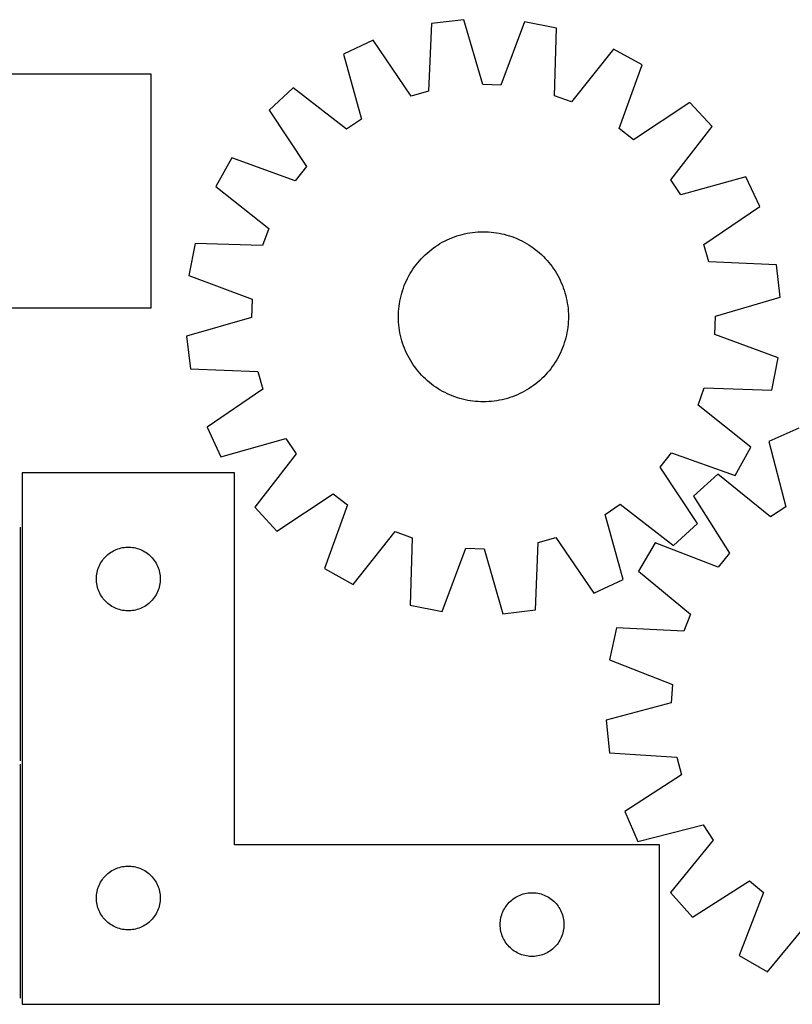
# Model space of a CAD drawing. Header units: millimetres. Extents: x 7 to 1493, y 7 to 473.
# Tile 4 of 5: x 800 to 1164, y 7 to 470. Entities that reach past the tile are written whole.
import ezdxf

# ---------------------------------------------------------------- set-up
doc = ezdxf.new("R2010")
doc.units = ezdxf.units.MM
doc.layers.add('COMMON', color=5, linetype='CONTINUOUS', true_color=0x0000ff)
doc.layers.add('CUT', color=7, linetype='CONTINUOUS', true_color=0x000000)

msp = doc.modelspace()

# ---------------------------------------------------------------- linework, layer by layer
at = {"layer": 'COMMON'}
for p, q in [((800.532621, 121.085729), (800.532621, 231.085729)), ((800.532621, 9.585728), (800.532621, 119.585728))]:
    msp.add_line(p, q, dxfattribs=at)
at = {"layer": 'CUT'}
for p, q in [((993.931455, 467.81429), (992.593922, 436.078099)), ((1009.205979, 469.663465), (993.931455, 467.81429)), ((1018.078019, 439.163274), (1009.205979, 469.663465)), ((1037.725711, 468.619086), (1026.64662, 438.849496)), ((1052.824073, 465.657669), (1037.725711, 468.619086)), ((1051.836807, 433.908653), (1052.824073, 465.657669)), ((966.484847, 459.994471), (952.529338, 453.515713)), ((984.347736, 433.728677), (966.484847, 459.994471)), ((1079.625219, 455.851324), (1059.889068, 430.962389)), ((1093.069487, 448.369198), (1079.625219, 455.851324)), ((952.529338, 453.515713), (961.064291, 422.919482)), ((1082.319556, 418.479171), (1093.069487, 448.369198)), ((862.05441, 444.085731), (682.05441, 444.085731)), ((862.05441, 334.085731), (862.05441, 444.085731)), ((928.84252, 437.597156), (917.572088, 427.123001)), ((953.947713, 418.136837), (928.84252, 437.597156)), ((992.593922, 436.078099), (984.347736, 433.728677)), ((1026.64662, 438.849496), (1018.078019, 439.163274)), ((1059.889068, 430.962389), (1051.836807, 433.908653)), ((1115.528564, 430.7608), (1089.067265, 413.188822)), ((1126.002719, 419.490368), (1115.528564, 430.7608)), ((917.572088, 427.123001), (935.144066, 400.661702)), ((961.064291, 422.919482), (953.947713, 418.136837)), ((1089.067265, 413.188822), (1082.319556, 418.479171)), ((1106.5424, 394.385175), (1126.002719, 419.490368)), ((899.96369, 404.663924), (892.481564, 391.219656)), ((929.853717, 393.913993), (899.96369, 404.663924)), ((935.144066, 400.661702), (929.853717, 393.913993)), ((1111.325045, 387.268597), (1106.5424, 394.385175)), ((1141.921276, 395.80355), (1111.325045, 387.268597)), ((1148.400034, 381.848041), (1141.921276, 395.80355)), ((892.481564, 391.219656), (917.370499, 371.483505)), ((1122.13424, 363.985152), (1148.400034, 381.848041)), ((917.370499, 371.483505), (914.424235, 363.431244)), ((1000.114627, 365.55537), (1001.241597, 366.111198)), ((1001.241597, 366.111198), (1002.38547, 366.631354)), ((1002.38547, 366.631354), (1003.545117, 367.115322)), ((1003.545117, 367.115322), (1004.719394, 367.562627)), ((1004.719394, 367.562627), (1005.907141, 367.972825)), ((1005.907141, 367.972825), (1007.107187, 368.345514)), ((1007.107187, 368.345514), (1008.318348, 368.680324)), ((1008.318348, 368.680324), (1009.539427, 368.976925)), ((1009.539427, 368.976925), (1010.76922, 369.235025)), ((1010.76922, 369.235025), (1012.006513, 369.454369)), ((1012.006513, 369.454369), (1013.250086, 369.63474)), ((1013.250086, 369.63474), (1014.498711, 369.775961)), ((1014.498711, 369.775961), (1015.751155, 369.877892)), ((1015.751155, 369.877892), (1017.006183, 369.940432)), ((1017.006183, 369.940432), (1018.262556, 369.96352)), ((1018.262556, 369.96352), (1019.519035, 369.947133)), ((1019.519035, 369.947133), (1020.774379, 369.891288)), ((1020.774379, 369.891288), (1022.027349, 369.796038)), ((1022.027349, 369.796038), (1023.276709, 369.661479)), ((1023.276709, 369.661479), (1024.521226, 369.487742)), ((1024.521226, 369.487742), (1025.759672, 369.275001)), ((1025.759672, 369.275001), (1026.990824, 369.023463)), ((1026.990824, 369.023463), (1028.213468, 368.733379)), ((1028.213468, 368.733379), (1029.426396, 368.405033)), ((1029.426396, 368.405033), (1030.628413, 368.03875)), ((1030.628413, 368.03875), (1031.818331, 367.634892)), ((1031.818331, 367.634892), (1032.994977, 367.193857)), ((1032.994977, 367.193857), (1034.157189, 366.71608)), ((1034.157189, 366.71608), (1035.30382, 366.202033)), ((1035.30382, 366.202033), (1036.433738, 365.652224)), ((882.675219, 364.41851), (879.713802, 349.320148)), ((914.424235, 363.431244), (882.675219, 364.41851)), ((992.790167, 360.716089), (993.768745, 361.504372)), ((993.768745, 361.504372), (994.771602, 362.261529)), ((994.771602, 362.261529), (995.797746, 362.986811)), ((995.797746, 362.986811), (996.846166, 363.679503)), ((996.846166, 363.679503), (997.915827, 364.338922)), ((997.915827, 364.338922), (999.005672, 364.964417)), ((999.005672, 364.964417), (1000.114627, 365.55537)), ((1036.433738, 365.652224), (1037.545829, 365.067193)), ((1037.545829, 365.067193), (1038.638995, 364.44752)), ((1038.638995, 364.44752), (1039.712157, 363.793816)), ((1039.712157, 363.793816), (1040.764257, 363.106725)), ((1040.764257, 363.106725), (1041.794255, 362.386926)), ((1041.794255, 362.386926), (1042.801135, 361.635129)), ((1042.801135, 361.635129), (1043.783905, 360.852076)), ((1124.483662, 355.738966), (1122.13424, 363.985152)), ((988.294348, 356.336029), (989.137564, 357.267691)), ((989.137564, 357.267691), (990.009628, 358.172407)), ((990.009628, 358.172407), (990.90968, 359.049284)), ((990.90968, 359.049284), (991.836831, 359.897457)), ((991.836831, 359.897457), (992.790167, 360.716089)), ((1043.783905, 360.852076), (1044.741592, 360.03854)), ((1044.741592, 360.03854), (1045.673254, 359.195324)), ((1045.673254, 359.195324), (1046.57797, 358.32326)), ((1046.57797, 358.32326), (1047.454847, 357.423208)), ((1047.454847, 357.423208), (1048.30302, 356.496057)), ((984.539072, 351.306594), (985.226163, 352.358694)), ((985.226163, 352.358694), (985.945962, 353.388692)), ((985.945962, 353.388692), (986.697759, 354.395572)), ((986.697759, 354.395572), (987.480812, 355.378342)), ((987.480812, 355.378342), (988.294348, 356.336029)), ((1048.30302, 356.496057), (1049.121652, 355.542721)), ((1049.121652, 355.542721), (1049.909935, 354.564143)), ((1049.909935, 354.564143), (1050.667092, 353.561286)), ((1050.667092, 353.561286), (1051.392374, 352.535142)), ((1051.392374, 352.535142), (1052.085066, 351.486722)), ((1156.219853, 354.401433), (1124.483662, 355.738966)), ((1158.069028, 339.126909), (1156.219853, 354.401433)), ((879.713802, 349.320148), (909.483392, 338.241057)), ((982.130855, 346.898257), (982.680665, 348.028175)), ((982.680665, 348.028175), (983.265695, 349.140266)), ((983.265695, 349.140266), (983.885368, 350.233432)), ((983.885368, 350.233432), (984.539072, 351.306594)), ((1052.085066, 351.486722), (1052.744485, 350.417061)), ((1052.744485, 350.417061), (1053.36998, 349.327216)), ((1053.36998, 349.327216), (1053.960933, 348.218261)), ((1053.960933, 348.218261), (1054.516761, 347.091291)), ((980.294138, 342.22285), (980.697996, 343.412768)), ((980.697996, 343.412768), (981.139031, 344.589414)), ((981.139031, 344.589414), (981.616808, 345.751626)), ((981.616808, 345.751626), (982.130855, 346.898257)), ((1054.516761, 347.091291), (1055.036917, 345.947418)), ((1055.036917, 345.947418), (1055.520885, 344.787771)), ((1055.520885, 344.787771), (1055.96819, 343.613494)), ((1055.96819, 343.613494), (1056.378388, 342.425747)), ((909.483392, 338.241057), (909.169614, 329.672456)), ((979.057887, 337.354109), (979.309425, 338.585261)), ((979.309425, 338.585261), (979.599509, 339.807905)), ((979.599509, 339.807905), (979.927855, 341.020833)), ((979.927855, 341.020833), (980.294138, 342.22285)), ((1056.378388, 342.425747), (1056.751077, 341.225701)), ((1056.751077, 341.225701), (1057.085887, 340.01454)), ((1057.085887, 340.01454), (1057.382488, 338.793461)), ((1057.382488, 338.793461), (1057.640588, 337.563668)), ((1127.568837, 330.254869), (1158.069028, 339.126909)), ((682.05441, 334.085731), (862.05441, 334.085731)), ((978.441601, 332.368816), (978.53685, 333.621786)), ((978.53685, 333.621786), (978.671409, 334.871146)), ((978.671409, 334.871146), (978.845146, 336.115663)), ((978.845146, 336.115663), (979.057887, 337.354109)), ((1057.640588, 337.563668), (1057.859932, 336.326375)), ((1057.859932, 336.326375), (1058.040303, 335.082802)), ((1058.040303, 335.082802), (1058.181524, 333.834177)), ((1058.181524, 333.834177), (1058.283455, 332.581733)), ((909.169614, 329.672456), (878.669423, 320.800416)), ((978.369368, 329.856993), (978.385755, 331.113472)), ((978.392456, 328.60062), (978.369368, 329.856993)), ((978.385755, 331.113472), (978.441601, 332.368816)), ((1058.283455, 332.581733), (1058.345995, 331.326705)), ((1058.352696, 328.813853), (1058.296851, 327.558509)), ((1058.345995, 331.326705), (1058.369083, 330.070332)), ((1058.369083, 330.070332), (1058.352696, 328.813853)), ((1127.255059, 321.686269), (1127.568837, 330.254869)), ((978.454996, 327.345592), (978.392456, 328.60062)), ((978.556927, 326.093148), (978.454996, 327.345592)), ((978.698148, 324.844523), (978.556927, 326.093148)), ((978.878519, 323.60095), (978.698148, 324.844523)), ((1058.067042, 325.056179), (1057.893305, 323.811662)), ((1058.201601, 326.305539), (1058.067042, 325.056179)), ((1058.296851, 327.558509), (1058.201601, 326.305539)), ((878.669423, 320.800416), (880.518599, 305.525892)), ((979.097863, 322.363657), (978.878519, 323.60095)), ((979.355963, 321.133864), (979.097863, 322.363657)), ((979.652564, 319.912785), (979.355963, 321.133864)), ((979.987374, 318.701624), (979.652564, 319.912785)), ((1057.138942, 320.11942), (1056.810596, 318.906492)), ((1057.429026, 321.342064), (1057.138942, 320.11942)), ((1057.680564, 322.573216), (1057.429026, 321.342064)), ((1057.893305, 323.811662), (1057.680564, 322.573216)), ((1157.024649, 310.607177), (1127.255059, 321.686269)), ((980.360063, 317.501578), (979.987374, 318.701624)), ((980.770261, 316.313831), (980.360063, 317.501578)), ((981.217566, 315.139554), (980.770261, 316.313831)), ((981.701534, 313.979907), (981.217566, 315.139554)), ((1055.59942, 315.337911), (1055.121643, 314.175699)), ((1056.040455, 316.514557), (1055.59942, 315.337911)), ((1056.444313, 317.704475), (1056.040455, 316.514557)), ((1056.810596, 318.906492), (1056.444313, 317.704475)), ((982.22169, 312.836034), (981.701534, 313.979907)), ((982.777518, 311.709064), (982.22169, 312.836034)), ((983.368471, 310.600109), (982.777518, 311.709064)), ((983.993966, 309.510264), (983.368471, 310.600109)), ((1053.472756, 310.787059), (1052.853083, 309.693893)), ((1054.057787, 311.89915), (1053.472756, 310.787059)), ((1054.607596, 313.029068), (1054.057787, 311.89915)), ((1055.121643, 314.175699), (1054.607596, 313.029068)), ((1154.063232, 295.508815), (1157.024649, 310.607177)), ((984.653385, 308.440603), (983.993966, 309.510264)), ((985.346077, 307.392183), (984.653385, 308.440603)), ((986.071359, 306.366039), (985.346077, 307.392183)), ((986.828516, 305.363182), (986.071359, 306.366039)), ((1050.792489, 306.538633), (1050.040692, 305.531753)), ((1051.512288, 307.568631), (1050.792489, 306.538633)), ((1052.199379, 308.620731), (1051.512288, 307.568631)), ((1052.853083, 309.693893), (1052.199379, 308.620731)), ((880.518599, 305.525892), (912.254789, 304.188359)), ((912.254789, 304.188359), (914.604211, 295.942173)), ((987.616799, 304.384604), (986.828516, 305.363182)), ((988.435431, 303.431268), (987.616799, 304.384604)), ((989.283604, 302.504117), (988.435431, 303.431268)), ((990.160481, 301.604065), (989.283604, 302.504117)), ((991.065197, 300.732001), (990.160481, 301.604065)), ((1046.728823, 301.754918), (1045.828771, 300.878041)), ((1047.600887, 302.659634), (1046.728823, 301.754918)), ((1048.444103, 303.591296), (1047.600887, 302.659634)), ((1049.257639, 304.548984), (1048.444103, 303.591296)), ((1050.040692, 305.531753), (1049.257639, 304.548984)), ((991.996859, 299.888785), (991.065197, 300.732001)), ((992.954547, 299.075249), (991.996859, 299.888785)), ((993.937316, 298.292196), (992.954547, 299.075249)), ((994.944196, 297.540399), (993.937316, 298.292196)), ((995.974194, 296.8206), (994.944196, 297.540399)), ((997.026294, 296.133509), (995.974194, 296.8206)), ((1040.940705, 296.940514), (1039.892285, 296.247822)), ((1041.966849, 297.665796), (1040.940705, 296.940514)), ((1042.969706, 298.422953), (1041.966849, 297.665796)), ((1043.948284, 299.211236), (1042.969706, 298.422953)), ((1044.90162, 300.029868), (1043.948284, 299.211236)), ((1045.828771, 300.878041), (1044.90162, 300.029868)), ((1119.367952, 288.44382), (1122.314216, 296.496081)), ((1122.314216, 296.496081), (1154.063232, 295.508815)), ((914.604211, 295.942173), (888.338417, 278.079284)), ((998.099456, 295.479805), (997.026294, 296.133509)), ((999.192622, 294.860132), (998.099456, 295.479805)), ((1000.304713, 294.275102), (999.192622, 294.860132)), ((1001.434631, 293.725292), (1000.304713, 294.275102)), ((1002.581262, 293.211245), (1001.434631, 293.725292)), ((1003.743474, 292.733468), (1002.581262, 293.211245)), ((1004.92012, 292.292433), (1003.743474, 292.733468)), ((1006.110038, 291.888575), (1004.92012, 292.292433)), ((1007.312055, 291.522292), (1006.110038, 291.888575)), ((1030.83131, 291.9545), (1029.631264, 291.581811)), ((1032.019057, 292.364698), (1030.83131, 291.9545)), ((1033.193334, 292.812003), (1032.019057, 292.364698)), ((1034.352981, 293.295971), (1033.193334, 292.812003)), ((1035.496854, 293.816127), (1034.352981, 293.295971)), ((1036.623824, 294.371955), (1035.496854, 293.816127)), ((1037.732779, 294.962908), (1036.623824, 294.371955)), ((1038.822624, 295.588403), (1037.732779, 294.962908)), ((1039.892285, 296.247822), (1038.822624, 295.588403)), ((1008.524983, 291.193946), (1007.312055, 291.522292)), ((1009.747627, 290.903862), (1008.524983, 291.193946)), ((1010.978779, 290.652324), (1009.747627, 290.903862)), ((1012.217225, 290.439583), (1010.978779, 290.652324)), ((1013.461742, 290.265846), (1012.217225, 290.439583)), ((1014.711102, 290.131287), (1013.461742, 290.265846)), ((1015.964072, 290.036038), (1014.711102, 290.131287)), ((1017.219416, 289.980192), (1015.964072, 290.036038)), ((1018.475895, 289.963805), (1017.219416, 289.980192)), ((1019.732268, 289.986893), (1018.475895, 289.963805)), ((1020.987296, 290.049433), (1019.732268, 289.986893)), ((1022.23974, 290.151364), (1020.987296, 290.049433)), ((1023.488365, 290.292585), (1022.23974, 290.151364)), ((1024.731938, 290.472956), (1023.488365, 290.292585)), ((1025.969231, 290.6923), (1024.731938, 290.472956)), ((1027.199024, 290.9504), (1025.969231, 290.6923)), ((1028.420103, 291.247001), (1027.199024, 290.9504)), ((1029.631264, 291.581811), (1028.420103, 291.247001)), ((1144.256887, 268.707669), (1119.367952, 288.44382)), ((888.338417, 278.079284), (894.817175, 264.123775)), ((1166.832017, 277.499543), (1152.743126, 271.316202)), ((894.817175, 264.123775), (925.413406, 272.658728)), ((925.413406, 272.658728), (930.196051, 265.54215)), ((1136.774761, 255.263401), (1144.256887, 268.707669)), ((1152.743126, 271.316202), (1160.63166, 240.546967)), ((930.196051, 265.54215), (910.735732, 240.436957)), ((1101.594385, 259.265623), (1106.884734, 266.013332)), ((1106.884734, 266.013332), (1136.774761, 255.263401)), ((901.282621, 256.626006), (801.282621, 256.626006)), ((801.282621, 256.626006), (801.282621, 6.626006)), ((901.282621, 81.626006), (901.282621, 256.626006)), ((1119.166363, 232.804324), (1101.594385, 259.265623)), ((1128.726231, 255.900152), (1117.237657, 245.665739)), ((1153.415913, 235.915298), (1128.726231, 255.900152)), ((921.209887, 229.166525), (947.671186, 246.738503)), ((947.671186, 246.738503), (954.418895, 241.448154)), ((1117.237657, 245.665739), (1134.248315, 218.840149)), ((954.418895, 241.448154), (943.668964, 211.558127)), ((1075.67416, 237.007843), (1082.790738, 241.790488)), ((1082.790738, 241.790488), (1107.895931, 222.330169)), ((910.735732, 240.436957), (921.209887, 229.166525)), ((1084.209113, 206.411612), (1075.67416, 237.007843)), ((1160.63166, 240.546967), (1153.415913, 235.915298)), ((1107.895931, 222.330169), (1119.166363, 232.804324)), ((957.113232, 204.076001), (976.849383, 228.964936)), ((976.849383, 228.964936), (984.901644, 226.018672)), ((984.901644, 226.018672), (983.914378, 194.269656)), ((1042.806996, 192.113036), (1044.144529, 223.849226)), ((1044.144529, 223.849226), (1052.390715, 226.198648)), ((1052.390715, 226.198648), (1070.253604, 199.932854)), ((1099.160054, 223.582576), (1091.396379, 210.298906)), ((1128.816996, 212.205381), (1099.160054, 223.582576)), ((840.540339, 217.095169), (841.093521, 217.634287)), ((841.093521, 217.634287), (841.673724, 218.144213)), ((841.673724, 218.144213), (842.279407, 218.623595)), ((842.279407, 218.623595), (842.908966, 219.071161)), ((842.908966, 219.071161), (843.560729, 219.485726)), ((843.560729, 219.485726), (844.23297, 219.866188)), ((844.23297, 219.866188), (844.923906, 220.21154)), ((844.923906, 220.21154), (845.631703, 220.520866)), ((845.631703, 220.520866), (846.354486, 220.793345)), ((846.354486, 220.793345), (847.090337, 221.028254)), ((847.090337, 221.028254), (847.837305, 221.224972)), ((847.837305, 221.224972), (848.59341, 221.382975)), ((848.59341, 221.382975), (849.356646, 221.501846)), ((849.356646, 221.501846), (850.12499, 221.581269)), ((850.12499, 221.581269), (850.896403, 221.621033)), ((850.896403, 221.621033), (851.66884, 221.621033)), ((851.66884, 221.621033), (852.440253, 221.581269)), ((852.440253, 221.581269), (853.208597, 221.501846)), ((853.208597, 221.501846), (853.971833, 221.382975)), ((853.971833, 221.382975), (854.727938, 221.224972)), ((854.727938, 221.224972), (855.474906, 221.028254)), ((855.474906, 221.028254), (856.210757, 220.793345)), ((856.210757, 220.793345), (856.93354, 220.520866)), ((856.93354, 220.520866), (857.641337, 220.21154)), ((857.641337, 220.21154), (858.332273, 219.866188)), ((858.332273, 219.866188), (859.004514, 219.485726)), ((859.004514, 219.485726), (859.656277, 219.071161)), ((859.656277, 219.071161), (860.285836, 218.623595)), ((860.285836, 218.623595), (860.891519, 218.144213)), ((860.891519, 218.144213), (861.471722, 217.634287)), ((861.471722, 217.634287), (862.024904, 217.095169)), ((999.01274, 191.308239), (1010.091832, 221.077829)), ((1010.091832, 221.077829), (1018.660432, 220.764051)), ((1018.660432, 220.764051), (1027.532472, 190.26386)), ((1134.248315, 218.840149), (1128.816996, 212.205381)), ((837.537868, 212.632815), (837.865315, 213.332413)), ((837.865315, 213.332413), (838.228343, 214.014227)), ((838.228343, 214.014227), (838.625988, 214.676449)), ((838.625988, 214.676449), (839.057196, 215.317323)), ((839.057196, 215.317323), (839.520824, 215.935148)), ((839.520824, 215.935148), (840.015643, 216.528288)), ((840.015643, 216.528288), (840.540339, 217.095169)), ((862.024904, 217.095169), (862.5496, 216.528288)), ((862.5496, 216.528288), (863.044419, 215.935148)), ((863.044419, 215.935148), (863.508047, 215.317323)), ((863.508047, 215.317323), (863.939255, 214.676449)), ((863.939255, 214.676449), (864.3369, 214.014227)), ((864.3369, 214.014227), (864.699928, 213.332413)), ((864.699928, 213.332413), (865.027375, 212.632815)), ((836.362123, 208.168321), (836.461303, 208.934365)), ((836.461303, 208.934365), (836.599786, 209.694287)), ((836.599786, 209.694287), (836.777206, 210.446073)), ((836.777206, 210.446073), (836.993091, 211.187729)), ((836.993091, 211.187729), (837.246869, 211.917288)), ((837.246869, 211.917288), (837.537868, 212.632815)), ((865.027375, 212.632815), (865.318374, 211.917288)), ((865.318374, 211.917288), (865.572152, 211.187729)), ((865.572152, 211.187729), (865.788037, 210.446073)), ((865.788037, 210.446073), (865.965457, 209.694287)), ((865.965457, 209.694287), (866.10394, 208.934365)), ((866.10394, 208.934365), (866.20312, 208.168321)), ((943.668964, 211.558127), (957.113232, 204.076001)), ((1091.396379, 210.298906), (1115.864039, 190.042836)), ((836.282621, 206.626006), (836.30251, 207.398188)), ((836.30251, 205.853825), (836.282621, 206.626006)), ((836.30251, 207.398188), (836.362123, 208.168321)), ((836.362123, 205.083691), (836.30251, 205.853825)), ((836.461303, 204.317648), (836.362123, 205.083691)), ((836.599786, 203.557725), (836.461303, 204.317648)), ((866.10394, 204.317648), (865.965457, 203.557725)), ((866.20312, 205.083691), (866.10394, 204.317648)), ((866.20312, 208.168321), (866.262733, 207.398188)), ((866.262733, 205.853825), (866.20312, 205.083691)), ((866.262733, 207.398188), (866.282621, 206.626006)), ((866.282621, 206.626006), (866.262733, 205.853825)), ((1070.253604, 199.932854), (1084.209113, 206.411612)), ((836.777206, 202.805939), (836.599786, 203.557725)), ((836.993091, 202.064284), (836.777206, 202.805939)), ((837.246869, 201.334725), (836.993091, 202.064284)), ((837.537868, 200.619198), (837.246869, 201.334725)), ((837.865315, 199.919599), (837.537868, 200.619198)), ((838.228343, 199.237785), (837.865315, 199.919599)), ((838.625988, 198.575563), (838.228343, 199.237785)), ((864.3369, 199.237785), (863.939255, 198.575563)), ((864.699928, 199.919599), (864.3369, 199.237785)), ((865.027375, 200.619198), (864.699928, 199.919599)), ((865.318374, 201.334725), (865.027375, 200.619198)), ((865.572152, 202.064284), (865.318374, 201.334725)), ((865.788037, 202.805939), (865.572152, 202.064284)), ((865.965457, 203.557725), (865.788037, 202.805939)), ((839.057196, 197.93469), (838.625988, 198.575563)), ((839.520824, 197.316864), (839.057196, 197.93469)), ((840.015643, 196.723724), (839.520824, 197.316864)), ((840.540339, 196.156844), (840.015643, 196.723724)), ((841.093521, 195.617726), (840.540339, 196.156844)), ((841.673724, 195.1078), (841.093521, 195.617726)), ((842.279407, 194.628418), (841.673724, 195.1078)), ((842.908966, 194.180851), (842.279407, 194.628418)), ((860.285836, 194.628418), (859.656277, 194.180851)), ((860.891519, 195.1078), (860.285836, 194.628418)), ((861.471722, 195.617726), (860.891519, 195.1078)), ((862.024904, 196.156844), (861.471722, 195.617726)), ((862.5496, 196.723724), (862.024904, 196.156844)), ((863.044419, 197.316864), (862.5496, 196.723724)), ((863.508047, 197.93469), (863.044419, 197.316864)), ((863.939255, 198.575563), (863.508047, 197.93469)), ((843.560729, 193.766287), (842.908966, 194.180851)), ((844.23297, 193.385824), (843.560729, 193.766287)), ((844.923906, 193.040472), (844.23297, 193.385824)), ((845.631703, 192.731147), (844.923906, 193.040472)), ((846.354486, 192.458668), (845.631703, 192.731147)), ((847.090337, 192.223758), (846.354486, 192.458668)), ((847.837305, 192.027041), (847.090337, 192.223758)), ((848.59341, 191.869037), (847.837305, 192.027041)), ((849.356646, 191.750166), (848.59341, 191.869037)), ((850.12499, 191.670743), (849.356646, 191.750166)), ((850.896403, 191.630979), (850.12499, 191.670743)), ((851.66884, 191.630979), (850.896403, 191.630979)), ((852.440253, 191.670743), (851.66884, 191.630979)), ((853.208597, 191.750166), (852.440253, 191.670743)), ((853.971833, 191.869037), (853.208597, 191.750166)), ((854.727938, 192.027041), (853.971833, 191.869037)), ((855.474906, 192.223758), (854.727938, 192.027041)), ((856.210757, 192.458668), (855.474906, 192.223758)), ((856.93354, 192.731147), (856.210757, 192.458668)), ((857.641337, 193.040472), (856.93354, 192.731147)), ((858.332273, 193.385824), (857.641337, 193.040472)), ((859.004514, 193.766287), (858.332273, 193.385824)), ((859.656277, 194.180851), (859.004514, 193.766287)), ((983.914378, 194.269656), (999.01274, 191.308239)), ((1027.532472, 190.26386), (1042.806996, 192.113036)), ((1115.864039, 190.042836), (1112.748804, 182.054427)), ((1081.02763, 183.710283), (1077.748815, 168.677655)), ((1112.748804, 182.054427), (1081.02763, 183.710283)), ((1077.748815, 168.677655), (1107.278412, 156.97391)), ((1107.278412, 156.97391), (1106.784202, 148.413821)), ((1106.784202, 148.413821), (1076.103885, 140.186252)), ((1076.103885, 140.186252), (1077.630884, 124.876163)), ((1077.630884, 124.876163), (1109.331856, 122.870388)), ((1109.331856, 122.870388), (1111.507047, 114.57654)), ((1111.507047, 114.57654), (1084.87079, 97.270917)), ((1084.87079, 97.270917), (1091.054131, 83.182027)), ((1091.054131, 83.182027), (1121.823366, 91.07056)), ((1121.823366, 91.07056), (1126.455035, 83.854813)), ((1126.455035, 83.854813), (1106.470181, 59.165132)), ((1101.282621, 81.626006), (901.282621, 81.626006)), ((1101.282621, 6.626006), (1101.282621, 81.626006)), ((842.908966, 69.071161), (843.560729, 69.485726)), ((843.560729, 69.485726), (844.23297, 69.866188)), ((844.23297, 69.866188), (844.923906, 70.21154)), ((844.923906, 70.21154), (845.631703, 70.520866)), ((845.631703, 70.520866), (846.354486, 70.793345)), ((846.354486, 70.793345), (847.090337, 71.028254)), ((847.090337, 71.028254), (847.837305, 71.224972)), ((847.837305, 71.224972), (848.59341, 71.382975)), ((848.59341, 71.382975), (849.356646, 71.501846)), ((849.356646, 71.501846), (850.12499, 71.581269)), ((850.12499, 71.581269), (850.896403, 71.621033)), ((850.896403, 71.621033), (851.66884, 71.621033)), ((851.66884, 71.621033), (852.440253, 71.581269)), ((852.440253, 71.581269), (853.208597, 71.501846)), ((853.208597, 71.501846), (853.971833, 71.382975)), ((853.971833, 71.382975), (854.727938, 71.224972)), ((854.727938, 71.224972), (855.474906, 71.028254)), ((855.474906, 71.028254), (856.210757, 70.793345)), ((856.210757, 70.793345), (856.93354, 70.520866)), ((856.93354, 70.520866), (857.641337, 70.21154)), ((857.641337, 70.21154), (858.332273, 69.866188)), ((858.332273, 69.866188), (859.004514, 69.485726)), ((859.004514, 69.485726), (859.656277, 69.071161)), ((838.625988, 64.676449), (839.057196, 65.317323)), ((839.057196, 65.317323), (839.520824, 65.935148)), ((839.520824, 65.935148), (840.015643, 66.528288)), ((840.015643, 66.528288), (840.540339, 67.095169)), ((840.540339, 67.095169), (841.093521, 67.634287)), ((841.093521, 67.634287), (841.673724, 68.144213)), ((841.673724, 68.144213), (842.279407, 68.623595)), ((842.279407, 68.623595), (842.908966, 69.071161)), ((859.656277, 69.071161), (860.285836, 68.623595)), ((860.285836, 68.623595), (860.891519, 68.144213)), ((860.891519, 68.144213), (861.471722, 67.634287)), ((861.471722, 67.634287), (862.024904, 67.095169)), ((862.024904, 67.095169), (862.5496, 66.528288)), ((862.5496, 66.528288), (863.044419, 65.935148)), ((863.044419, 65.935148), (863.508047, 65.317323)), ((863.508047, 65.317323), (863.939255, 64.676449)), ((836.599786, 59.694287), (836.777206, 60.446073)), ((836.777206, 60.446073), (836.993091, 61.187729)), ((836.993091, 61.187729), (837.246869, 61.917288)), ((837.246869, 61.917288), (837.537868, 62.632815)), ((837.537868, 62.632815), (837.865315, 63.332413)), ((837.865315, 63.332413), (838.228343, 64.014227)), ((838.228343, 64.014227), (838.625988, 64.676449)), ((863.939255, 64.676449), (864.3369, 64.014227)), ((864.3369, 64.014227), (864.699928, 63.332413)), ((864.699928, 63.332413), (865.027375, 62.632815)), ((865.027375, 62.632815), (865.318374, 61.917288)), ((865.318374, 61.917288), (865.572152, 61.187729)), ((865.572152, 61.187729), (865.788037, 60.446073)), ((865.788037, 60.446073), (865.965457, 59.694287)), ((1116.704594, 47.676558), (1143.530184, 64.687215)), ((1143.530184, 64.687215), (1150.164952, 59.255897)), ((836.282621, 56.626006), (836.30251, 57.398188)), ((836.30251, 55.853825), (836.282621, 56.626006)), ((836.30251, 57.398188), (836.362123, 58.168321)), ((836.362123, 55.083691), (836.30251, 55.853825)), ((836.362123, 58.168321), (836.461303, 58.934365)), ((836.461303, 58.934365), (836.599786, 59.694287)), ((865.965457, 59.694287), (866.10394, 58.934365)), ((866.10394, 58.934365), (866.20312, 58.168321)), ((866.20312, 58.168321), (866.262733, 57.398188)), ((866.262733, 55.853825), (866.20312, 55.083691)), ((866.262733, 57.398188), (866.282621, 56.626006)), ((866.282621, 56.626006), (866.262733, 55.853825)), ((1031.093521, 55.134287), (1031.673724, 55.644213)), ((1031.673724, 55.644213), (1032.279407, 56.123595)), ((1032.279407, 56.123595), (1032.908966, 56.571161)), ((1032.908966, 56.571161), (1033.560729, 56.985726)), ((1033.560729, 56.985726), (1034.23297, 57.366188)), ((1034.23297, 57.366188), (1034.923906, 57.71154)), ((1034.923906, 57.71154), (1035.631703, 58.020866)), ((1035.631703, 58.020866), (1036.354486, 58.293345)), ((1036.354486, 58.293345), (1037.090337, 58.528254)), ((1037.090337, 58.528254), (1037.837305, 58.724972)), ((1037.837305, 58.724972), (1038.59341, 58.882975)), ((1038.59341, 58.882975), (1039.356646, 59.001846)), ((1039.356646, 59.001846), (1040.12499, 59.081269)), ((1040.12499, 59.081269), (1040.896403, 59.121033)), ((1040.896403, 59.121033), (1041.66884, 59.121033)), ((1041.66884, 59.121033), (1042.440253, 59.081269)), ((1042.440253, 59.081269), (1043.208597, 59.001846)), ((1043.208597, 59.001846), (1043.971833, 58.882975)), ((1043.971833, 58.882975), (1044.727938, 58.724972)), ((1044.727938, 58.724972), (1045.474906, 58.528254)), ((1045.474906, 58.528254), (1046.210757, 58.293345)), ((1046.210757, 58.293345), (1046.93354, 58.020866)), ((1046.93354, 58.020866), (1047.641337, 57.71154)), ((1047.641337, 57.71154), (1048.332273, 57.366188)), ((1048.332273, 57.366188), (1049.004514, 56.985726)), ((1049.004514, 56.985726), (1049.656277, 56.571161)), ((1049.656277, 56.571161), (1050.285836, 56.123595)), ((1050.285836, 56.123595), (1050.891519, 55.644213)), ((1050.891519, 55.644213), (1051.471722, 55.134287)), ((1106.470181, 59.165132), (1116.704594, 47.676558)), ((1150.164952, 59.255897), (1138.787757, 29.598955)), ((836.461303, 54.317648), (836.362123, 55.083691)), ((836.599786, 53.557725), (836.461303, 54.317648)), ((836.777206, 52.805939), (836.599786, 53.557725)), ((836.993091, 52.064284), (836.777206, 52.805939)), ((837.246869, 51.334725), (836.993091, 52.064284)), ((837.537868, 50.619198), (837.246869, 51.334725)), ((865.318374, 51.334725), (865.027375, 50.619198)), ((865.572152, 52.064284), (865.318374, 51.334725)), ((865.788037, 52.805939), (865.572152, 52.064284)), ((865.965457, 53.557725), (865.788037, 52.805939)), ((866.10394, 54.317648), (865.965457, 53.557725)), ((866.20312, 55.083691), (866.10394, 54.317648)), ((1027.865315, 50.832413), (1028.228343, 51.514227)), ((1028.228343, 51.514227), (1028.625988, 52.176449)), ((1028.625988, 52.176449), (1029.057196, 52.817323)), ((1029.057196, 52.817323), (1029.520824, 53.435148)), ((1029.520824, 53.435148), (1030.015643, 54.028288)), ((1030.015643, 54.028288), (1030.540339, 54.595169)), ((1030.540339, 54.595169), (1031.093521, 55.134287)), ((1051.471722, 55.134287), (1052.024904, 54.595169)), ((1052.024904, 54.595169), (1052.5496, 54.028288)), ((1052.5496, 54.028288), (1053.044419, 53.435148)), ((1053.044419, 53.435148), (1053.508047, 52.817323)), ((1053.508047, 52.817323), (1053.939255, 52.176449)), ((1053.939255, 52.176449), (1054.3369, 51.514227)), ((1054.3369, 51.514227), (1054.699928, 50.832413)), ((837.865315, 49.919599), (837.537868, 50.619198)), ((838.228343, 49.237785), (837.865315, 49.919599)), ((838.625988, 48.575563), (838.228343, 49.237785)), ((839.057196, 47.93469), (838.625988, 48.575563)), ((839.520824, 47.316864), (839.057196, 47.93469)), ((840.015643, 46.723724), (839.520824, 47.316864)), ((840.540339, 46.156844), (840.015643, 46.723724)), ((862.5496, 46.723724), (862.024904, 46.156844)), ((863.044419, 47.316864), (862.5496, 46.723724)), ((863.508047, 47.93469), (863.044419, 47.316864)), ((863.939255, 48.575563), (863.508047, 47.93469)), ((864.3369, 49.237785), (863.939255, 48.575563)), ((864.699928, 49.919599), (864.3369, 49.237785)), ((865.027375, 50.619198), (864.699928, 49.919599)), ((1026.362123, 45.668321), (1026.461303, 46.434365)), ((1026.461303, 46.434365), (1026.599786, 47.194287)), ((1026.599786, 47.194287), (1026.777206, 47.946073)), ((1026.777206, 47.946073), (1026.993091, 48.687729)), ((1026.993091, 48.687729), (1027.246869, 49.417288)), ((1027.246869, 49.417288), (1027.537868, 50.132815)), ((1027.537868, 50.132815), (1027.865315, 50.832413)), ((1054.699928, 50.832413), (1055.027375, 50.132815)), ((1055.027375, 50.132815), (1055.318374, 49.417288)), ((1055.318374, 49.417288), (1055.572152, 48.687729)), ((1055.572152, 48.687729), (1055.788037, 47.946073)), ((1055.788037, 47.946073), (1055.965457, 47.194287)), ((1055.965457, 47.194287), (1056.10394, 46.434365)), ((1056.10394, 46.434365), (1056.20312, 45.668321)), ((841.093521, 45.617726), (840.540339, 46.156844)), ((841.673724, 45.1078), (841.093521, 45.617726)), ((842.279407, 44.628418), (841.673724, 45.1078)), ((842.908966, 44.180851), (842.279407, 44.628418)), ((843.560729, 43.766287), (842.908966, 44.180851)), ((844.23297, 43.385824), (843.560729, 43.766287)), ((844.923906, 43.040472), (844.23297, 43.385824)), ((845.631703, 42.731147), (844.923906, 43.040472)), ((846.354486, 42.458668), (845.631703, 42.731147)), ((847.090337, 42.223758), (846.354486, 42.458668)), ((847.837305, 42.027041), (847.090337, 42.223758)), ((848.59341, 41.869037), (847.837305, 42.027041)), ((849.356646, 41.750166), (848.59341, 41.869037)), ((850.12499, 41.670743), (849.356646, 41.750166)), ((853.208597, 41.750166), (852.440253, 41.670743)), ((853.971833, 41.869037), (853.208597, 41.750166)), ((854.727938, 42.027041), (853.971833, 41.869037)), ((855.474906, 42.223758), (854.727938, 42.027041)), ((856.210757, 42.458668), (855.474906, 42.223758)), ((856.93354, 42.731147), (856.210757, 42.458668)), ((857.641337, 43.040472), (856.93354, 42.731147)), ((858.332273, 43.385824), (857.641337, 43.040472)), ((859.004514, 43.766287), (858.332273, 43.385824)), ((859.656277, 44.180851), (859.004514, 43.766287)), ((860.285836, 44.628418), (859.656277, 44.180851)), ((860.891519, 45.1078), (860.285836, 44.628418)), ((861.471722, 45.617726), (860.891519, 45.1078)), ((862.024904, 46.156844), (861.471722, 45.617726)), ((1026.282621, 44.126006), (1026.30251, 44.898188)), ((1026.30251, 43.353825), (1026.282621, 44.126006)), ((1026.30251, 44.898188), (1026.362123, 45.668321)), ((1026.362123, 42.583691), (1026.30251, 43.353825)), ((1026.461303, 41.817648), (1026.362123, 42.583691)), ((1026.599786, 41.057725), (1026.461303, 41.817648)), ((1056.10394, 41.817648), (1055.965457, 41.057725)), ((1056.20312, 42.583691), (1056.10394, 41.817648)), ((1056.20312, 45.668321), (1056.262733, 44.898188)), ((1056.262733, 43.353825), (1056.20312, 42.583691)), ((1056.262733, 44.898188), (1056.282621, 44.126006)), ((1056.282621, 44.126006), (1056.262733, 43.353825)), ((1152.071427, 21.835279), (1172.327497, 46.302939)), ((850.896403, 41.630979), (850.12499, 41.670743)), ((851.66884, 41.630979), (850.896403, 41.630979)), ((852.440253, 41.670743), (851.66884, 41.630979)), ((1026.777206, 40.305939), (1026.599786, 41.057725)), ((1026.993091, 39.564284), (1026.777206, 40.305939)), ((1027.246869, 38.834725), (1026.993091, 39.564284)), ((1027.537868, 38.119198), (1027.246869, 38.834725)), ((1027.865315, 37.419599), (1027.537868, 38.119198)), ((1028.228343, 36.737785), (1027.865315, 37.419599)), ((1054.699928, 37.419599), (1054.3369, 36.737785)), ((1055.027375, 38.119198), (1054.699928, 37.419599)), ((1055.318374, 38.834725), (1055.027375, 38.119198)), ((1055.572152, 39.564284), (1055.318374, 38.834725)), ((1055.788037, 40.305939), (1055.572152, 39.564284)), ((1055.965457, 41.057725), (1055.788037, 40.305939)), ((1028.625988, 36.075563), (1028.228343, 36.737785)), ((1029.057196, 35.43469), (1028.625988, 36.075563)), ((1029.520824, 34.816864), (1029.057196, 35.43469)), ((1030.015643, 34.223724), (1029.520824, 34.816864)), ((1030.540339, 33.656844), (1030.015643, 34.223724)), ((1031.093521, 33.117726), (1030.540339, 33.656844)), ((1031.673724, 32.6078), (1031.093521, 33.117726)), ((1032.279407, 32.128418), (1031.673724, 32.6078)), ((1050.891519, 32.6078), (1050.285836, 32.128418)), ((1051.471722, 33.117726), (1050.891519, 32.6078)), ((1052.024904, 33.656844), (1051.471722, 33.117726)), ((1052.5496, 34.223724), (1052.024904, 33.656844)), ((1053.044419, 34.816864), (1052.5496, 34.223724)), ((1053.508047, 35.43469), (1053.044419, 34.816864)), ((1053.939255, 36.075563), (1053.508047, 35.43469)), ((1054.3369, 36.737785), (1053.939255, 36.075563)), ((1032.908966, 31.680851), (1032.279407, 32.128418)), ((1033.560729, 31.266287), (1032.908966, 31.680851)), ((1034.23297, 30.885824), (1033.560729, 31.266287)), ((1034.923906, 30.540472), (1034.23297, 30.885824)), ((1035.631703, 30.231147), (1034.923906, 30.540472)), ((1036.354486, 29.958668), (1035.631703, 30.231147)), ((1037.090337, 29.723758), (1036.354486, 29.958668)), ((1037.837305, 29.527041), (1037.090337, 29.723758)), ((1038.59341, 29.369037), (1037.837305, 29.527041)), ((1039.356646, 29.250166), (1038.59341, 29.369037)), ((1040.12499, 29.170743), (1039.356646, 29.250166)), ((1040.896403, 29.130979), (1040.12499, 29.170743)), ((1041.66884, 29.130979), (1040.896403, 29.130979)), ((1042.440253, 29.170743), (1041.66884, 29.130979)), ((1043.208597, 29.250166), (1042.440253, 29.170743)), ((1043.971833, 29.369037), (1043.208597, 29.250166)), ((1044.727938, 29.527041), (1043.971833, 29.369037)), ((1045.474906, 29.723758), (1044.727938, 29.527041)), ((1046.210757, 29.958668), (1045.474906, 29.723758)), ((1046.93354, 30.231147), (1046.210757, 29.958668)), ((1047.641337, 30.540472), (1046.93354, 30.231147)), ((1048.332273, 30.885824), (1047.641337, 30.540472)), ((1049.004514, 31.266287), (1048.332273, 30.885824)), ((1049.656277, 31.680851), (1049.004514, 31.266287)), ((1050.285836, 32.128418), (1049.656277, 31.680851)), ((1138.787757, 29.598955), (1152.071427, 21.835279)), ((801.282621, 6.626006), (1101.282621, 6.626006))]:
    msp.add_line(p, q, dxfattribs=at)

doc.saveas('drawing.dxf')
